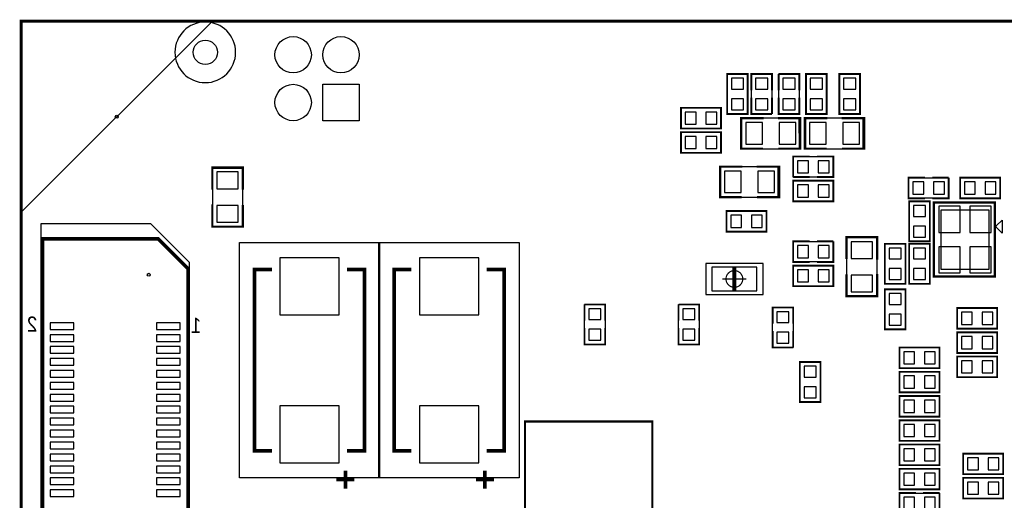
# Model space of a CAD drawing. Extents: x -191 to 3529, y -1630 to 2168.
# Tile 6 of 9: x -2 to 1620, y 1375 to 2168. Entities that reach past the tile are written whole.
import ezdxf
from ezdxf.enums import TextEntityAlignment as Align

# ---------------------------------------------------------------- set-up
doc = ezdxf.new("R2010")
doc.units = 0
for name, color, linetype in [('BG_OUTLINE', 7, 'CONTINUOUS'), ('PG_PLACE_BOUND_BOTTOM', 7, 'CONTINUOUS'), ('PG_SILKSCREEN_BOTTOM', 7, 'CONTINUOUS'), ('PIN_BOTTOM', 7, 'CONTINUOUS')]:
    doc.layers.add(name, color=color, linetype=linetype)

msp = doc.modelspace()

# ---------------------------------------------------------------- linework, layer by layer
at = {"layer": 'BG_OUTLINE', "const_width": 5}
msp.add_lwpolyline([(0, 2165), (0, 0), (3307, 0), (3307, 2165), (0, 2165)], dxfattribs=at)
at = {"layer": 'PG_PLACE_BOUND_BOTTOM'}
msp.add_lwpolyline([(353.3, 2113.7, 1), (253.3, 2113.7, 1)], format="xyb", close=True, dxfattribs=at)
for points in [[(1197, 2012), (1163, 2012), (1163, 2078), (1197, 2078)], [(1203, 2078), (1237, 2078), (1237, 2012), (1203, 2012)], [(1282, 2012), (1248, 2012), (1248, 2078), (1282, 2078)], [(1327, 2012), (1293, 2012), (1293, 2078), (1327, 2078)], [(1348, 2078), (1382, 2078), (1382, 2012), (1348, 2012)], [(1153, 2022), (1153, 1988), (1087, 1988), (1087, 2022)], [(1282.05, 1954.8), (1282, 2005), (1187, 2005), (1186.97, 1954.8)], [(1387.05, 1954.8), (1387, 2005), (1292, 2005), (1291.97, 1954.8)], [(1153, 1982), (1153, 1948), (1087, 1948), (1087, 1982)], [(1338, 1942), (1338, 1908), (1272, 1908), (1272, 1942)], [(365.2, 1922.05), (315, 1922), (315, 1827), (365.2, 1826.97)], [(1247.05, 1874.8), (1247, 1925), (1152, 1925), (1151.97, 1874.8)], [(1272, 1868), (1272, 1902), (1338, 1902), (1338, 1868)], [(1462, 1873), (1462, 1907), (1528, 1907), (1528, 1873)], [(1613, 1907), (1613, 1873), (1547, 1873), (1547, 1907)], [(1463, 1868), (1497, 1868), (1497, 1802), (1463, 1802)], [(1228, 1852), (1228, 1818), (1162, 1818), (1162, 1852)], [(1515.6, 1854.2), (1594.4, 1854.2), (1594.4, 1755.8), (1515.6, 1755.8)], [(277.44, 332.18), (277.44, 1767.14), (213.58, 1831), (32.56, 1831), (32.56, 332.18)], [(1272, 1768), (1272, 1802), (1338, 1802), (1338, 1768)], [(1359.8, 1712.95), (1410, 1713), (1410, 1808), (1359.8, 1808.03)], [(359.45, 1411.95), (359.45, 1800.05), (590.55, 1800.05), (590.55, 1411.95)], [(589.45, 1411.95), (589.45, 1800.05), (820.55, 1800.05), (820.55, 1411.95)], [(1457, 1732), (1423, 1732), (1423, 1798), (1457, 1798)], [(1463, 1798), (1497, 1798), (1497, 1732), (1463, 1732)], [(1222.2, 1714.4), (1222.2, 1765.6), (1127.8, 1765.6), (1127.8, 1714.4)], [(1272, 1728), (1272, 1762), (1338, 1762), (1338, 1728)], [(1423, 1723), (1457, 1723), (1457, 1657), (1423, 1657)], [(962, 1632), (928, 1632), (928, 1698), (962, 1698)], [(1117, 1632), (1083, 1632), (1083, 1698), (1117, 1698)], [(1238, 1693), (1272, 1693), (1272, 1627), (1238, 1627)], [(1608, 1692), (1608, 1658), (1542, 1658), (1542, 1692)], [(1542, 1618), (1542, 1652), (1608, 1652), (1608, 1618)], [(1447, 1593), (1447, 1627), (1513, 1627), (1513, 1593)], [(1608, 1612), (1608, 1578), (1542, 1578), (1542, 1612)], [(1317, 1537), (1283, 1537), (1283, 1603), (1317, 1603)], [(1513, 1587), (1513, 1553), (1447, 1553), (1447, 1587)], [(1447, 1513), (1447, 1547), (1513, 1547), (1513, 1513)], [(1447, 1473), (1447, 1507), (1513, 1507), (1513, 1473)], [(1447, 1433), (1447, 1467), (1513, 1467), (1513, 1433)], [(1552, 1418), (1552, 1452), (1618, 1452), (1618, 1418)], [(1447, 1393), (1447, 1427), (1513, 1427), (1513, 1393)], [(1552, 1378), (1552, 1412), (1618, 1412), (1618, 1378)], [(1447, 1353), (1447, 1387), (1513, 1387), (1513, 1353)]]:
    msp.add_lwpolyline(points, close=True, dxfattribs=at)
at = {"layer": 'PG_PLACE_BOUND_BOTTOM', "const_width": 2}
msp.add_lwpolyline([(1188.8, 1740, 1), (1161.2, 1740, 1), (1188.8, 1740)], format="xyb", dxfattribs=at)
for points in [[(1175, 1720.3), (1175, 1759.7)], [(1194.7, 1740), (1155.3, 1740)]]:
    msp.add_lwpolyline(points, dxfattribs=at)
at = {"layer": 'PG_SILKSCREEN_BOTTOM'}
for points in [[(0, 2165), (0, 1850), (315, 2165)], [(1606.2, 1827.4), (1616, 1837.2), (1616, 1815.6), (1606.2, 1825.4)]]:
    msp.add_lwpolyline(points, close=True, dxfattribs=at)
for points, const_width in [([(1163, 2078), (1163, 2012), (1197, 2012), (1197, 2078), (1163, 2078)], 3), ([(1237, 2051), (1237, 2078), (1203, 2078), (1203, 2051)], 3), ([(1248, 2078), (1248, 2051)], 3), ([(1282, 2051), (1282, 2078), (1248, 2078)], 3), ([(1293, 2078), (1293, 2012), (1327, 2012), (1327, 2078), (1293, 2078)], 3), ([(1382, 2012), (1382, 2078), (1348, 2078), (1348, 2012), (1382, 2012)], 3), ([(1203, 2039), (1203, 2012), (1237, 2012)], 3), ([(1237, 2012), (1237, 2039)], 3), ([(1248, 2039), (1248, 2012), (1282, 2012), (1282, 2039)], 3), ([(1087, 1988), (1153, 1988), (1153, 2022), (1087, 2022), (1087, 1988)], 3), ([(1223, 2005.2), (1186.17, 2005.2), (1186.17, 1954.8), (1222, 1954.8)], 3.5), ([(1247.4, 1954.8), (1283.83, 1954.8), (1283.83, 2005.2), (1247, 2005.2)], 3.5), ([(1328, 2005.2), (1291.17, 2005.2), (1291.17, 1954.8), (1327, 1954.8)], 3.5), ([(1352.4, 1954.8), (1388.83, 1954.8), (1388.83, 2005.2), (1352, 2005.2)], 3.5), ([(1087, 1948), (1153, 1948), (1153, 1982), (1087, 1982), (1087, 1948)], 3), ([(1299, 1942), (1272, 1942), (1272, 1908)], 3), ([(1311, 1908), (1338, 1908), (1338, 1942), (1311, 1942)], 3), ([(365.2, 1887.4), (365.2, 1923.83), (314.8, 1923.83), (314.8, 1887)], 3.5), ([(1188, 1925.2), (1151.17, 1925.2), (1151.17, 1874.8), (1187, 1874.8)], 3.5), ([(1212.4, 1874.8), (1248.83, 1874.8), (1248.83, 1925.2), (1212, 1925.2)], 3.5), ([(1272, 1908), (1299, 1908)], 3), ([(1338, 1902), (1272, 1902), (1272, 1868), (1338, 1868), (1338, 1902)], 3), ([(1489, 1907), (1462, 1907), (1462, 1873), (1489, 1873)], 3), ([(1528, 1907), (1501, 1907)], 3), ([(1501, 1873), (1528, 1873), (1528, 1907)], 3), ([(1547, 1873), (1613, 1873), (1613, 1907), (1547, 1907), (1547, 1873)], 3), ([(1497, 1802), (1497, 1868), (1463, 1868), (1463, 1802), (1497, 1802)], 3), ([(1503.8, 1866), (1503.8, 1744), (1604.2, 1744), (1604.2, 1866), (1503.8, 1866)], 3.9), ([(314.8, 1863), (314.8, 1826.17), (365.2, 1826.17), (365.2, 1862)], 3.5), ([(1162, 1818), (1228, 1818), (1228, 1852), (1162, 1852), (1162, 1818)], 3), ([(34.9, 357.18), (34.9, 1806), (225.89, 1806), (275.1, 1756.79), (275.1, 357.18), (34.9, 357.18)], 6), ([(1299, 1802), (1272, 1802), (1272, 1768), (1299, 1768)], 3), ([(1338, 1802), (1311, 1802)], 3), ([(1311, 1768), (1338, 1768), (1338, 1802)], 3), ([(1410.2, 1772), (1410.2, 1808.83), (1359.8, 1808.83), (1359.8, 1773)], 3.5), ([(1423, 1798), (1423, 1732), (1457, 1732), (1457, 1798), (1423, 1798)], 3), ([(1497, 1732), (1497, 1798), (1463, 1798), (1463, 1732), (1497, 1732)], 3), ([(413, 1456.39), (384.45, 1456.39), (384.45, 1755.61), (413, 1755.61)], 6), ([(537, 1755.61), (565.55, 1755.61), (565.55, 1456.39), (537, 1456.39)], 6), ([(643, 1456.39), (614.45, 1456.39), (614.45, 1755.61), (643, 1755.61)], 6), ([(767, 1755.61), (795.55, 1755.61), (795.55, 1456.39), (767, 1456.39)], 6), ([(1338, 1762), (1272, 1762), (1272, 1728), (1338, 1728), (1338, 1762)], 3), ([(1359.8, 1747.6), (1359.8, 1711.17), (1410.2, 1711.17), (1410.2, 1748)], 3.5), ([(1457, 1657), (1457, 1723), (1423, 1723), (1423, 1657), (1457, 1657)], 3), ([(928, 1698), (928, 1671)], 3), ([(962, 1671), (962, 1698), (928, 1698)], 3), ([(1083, 1698), (1083, 1671)], 3), ([(1117, 1671), (1117, 1698), (1083, 1698)], 3), ([(1272, 1666), (1272, 1693), (1238, 1693), (1238, 1666)], 3), ([(1542, 1658), (1608, 1658), (1608, 1692), (1542, 1692), (1542, 1658)], 3), ([(928, 1659), (928, 1632), (962, 1632), (962, 1659)], 3), ([(1083, 1659), (1083, 1632), (1117, 1632), (1117, 1659)], 3), ([(1238, 1654), (1238, 1627), (1272, 1627)], 3), ([(1272, 1627), (1272, 1654)], 3), ([(1608, 1652), (1542, 1652), (1542, 1618), (1608, 1618), (1608, 1652)], 3), ([(1513, 1627), (1447, 1627), (1447, 1593), (1513, 1593), (1513, 1627)], 3), ([(1542, 1578), (1608, 1578), (1608, 1612), (1542, 1612), (1542, 1578)], 3), ([(1283, 1603), (1283, 1537), (1317, 1537), (1317, 1603), (1283, 1603)], 3), ([(1447, 1553), (1513, 1553), (1513, 1587), (1447, 1587), (1447, 1553)], 3), ([(1513, 1547), (1447, 1547), (1447, 1513), (1513, 1513), (1513, 1547)], 3), ([(830, 1495), (830, 1350), (925, 1350), (945, 1320), (1035, 1320), (1035, 1125), (1135, 1125), (1165, 1105), (1275, 1105), (1275, 1250), (1150, 1250), (1150, 1345), (1040, 1350), (1040, 1505), (830, 1505), (830, 1495)], 3.5), ([(1513, 1507), (1447, 1507), (1447, 1473), (1513, 1473), (1513, 1507)], 3), ([(1513, 1467), (1447, 1467), (1447, 1433), (1513, 1433), (1513, 1467)], 3), ([(1618, 1452), (1552, 1452), (1552, 1418), (1618, 1418), (1618, 1452)], 3), ([(1513, 1427), (1447, 1427), (1447, 1393), (1513, 1393), (1513, 1427)], 3), ([(548.82, 1409.15), (519.29, 1409.15)], 6), ([(534.06, 1394.39), (534.06, 1423.91)], 6), ([(778.82, 1409.15), (749.29, 1409.15)], 6), ([(764.06, 1394.39), (764.06, 1423.91)], 6), ([(1618, 1412), (1552, 1412), (1552, 1378), (1618, 1378), (1618, 1412)], 3), ([(1474, 1387), (1447, 1387), (1447, 1353), (1474, 1353)], 3), ([(1513, 1387), (1486, 1387)], 3), ([(1486, 1353), (1513, 1353), (1513, 1387)], 3)]:
    msp.add_lwpolyline(points, dxfattribs=dict(at, const_width=const_width))
at = {"layer": 'PIN_BOTTOM'}
for points in [[(556.8, 2000.9), (496.8, 2000.9), (496.8, 2060.9), (556.8, 2060.9)], [(1170, 2053), (1190, 2053), (1190, 2071), (1170, 2071)], [(1230, 2071), (1210, 2071), (1210, 2053), (1230, 2053)], [(1255, 2053), (1275, 2053), (1275, 2071), (1255, 2071)], [(1300, 2053), (1320, 2053), (1320, 2071), (1300, 2071)], [(1375, 2071), (1355, 2071), (1355, 2053), (1375, 2053)], [(1170, 2019), (1190, 2019), (1190, 2037), (1170, 2037)], [(1230, 2037), (1210, 2037), (1210, 2019), (1230, 2019)], [(1255, 2019), (1275, 2019), (1275, 2037), (1255, 2037)], [(1300, 2019), (1320, 2019), (1320, 2037), (1300, 2037)], [(1375, 2037), (1355, 2037), (1355, 2019), (1375, 2019)], [(1112, 1995), (1112, 2015), (1094, 2015), (1094, 1995)], [(1146, 1995), (1146, 2015), (1128, 2015), (1128, 1995)], [(1221.24, 1962.3), (1221.24, 1997.7), (1193.64, 1997.7), (1193.64, 1962.3)], [(1276.36, 1962.3), (1276.36, 1997.7), (1248.76, 1997.7), (1248.76, 1962.3)], [(1326.24, 1962.3), (1326.24, 1997.7), (1298.64, 1997.7), (1298.64, 1962.3)], [(1381.36, 1962.3), (1381.36, 1997.7), (1353.76, 1997.7), (1353.76, 1962.3)], [(1112, 1955), (1112, 1975), (1094, 1975), (1094, 1955)], [(1146, 1955), (1146, 1975), (1128, 1975), (1128, 1955)], [(1297, 1915), (1297, 1935), (1279, 1935), (1279, 1915)], [(1331, 1915), (1331, 1935), (1313, 1935), (1313, 1915)], [(357.7, 1916.36), (322.3, 1916.36), (322.3, 1888.76), (357.7, 1888.76)], [(1186.24, 1882.3), (1186.24, 1917.7), (1158.64, 1917.7), (1158.64, 1882.3)], [(1241.36, 1882.3), (1241.36, 1917.7), (1213.76, 1917.7), (1213.76, 1882.3)], [(1469, 1900), (1469, 1880), (1487, 1880), (1487, 1900)], [(1503, 1900), (1503, 1880), (1521, 1880), (1521, 1900)], [(1572, 1880), (1572, 1900), (1554, 1900), (1554, 1880)], [(1606, 1880), (1606, 1900), (1588, 1900), (1588, 1880)], [(1279, 1895), (1279, 1875), (1297, 1875), (1297, 1895)], [(1313, 1895), (1313, 1875), (1331, 1875), (1331, 1895)], [(357.7, 1861.24), (322.3, 1861.24), (322.3, 1833.64), (357.7, 1833.64)], [(1490, 1861), (1470, 1861), (1470, 1843), (1490, 1843)], [(1547.1, 1816.85), (1547.1, 1860.15), (1511.7, 1860.15), (1511.7, 1816.85)], [(1598.3, 1816.85), (1598.3, 1860.15), (1562.9, 1860.15), (1562.9, 1816.85)], [(1187, 1825), (1187, 1845), (1169, 1845), (1169, 1825)], [(1221, 1825), (1221, 1845), (1203, 1845), (1203, 1825)], [(1490, 1827), (1470, 1827), (1470, 1809), (1490, 1809)], [(1367.3, 1773.76), (1402.7, 1773.76), (1402.7, 1801.36), (1367.3, 1801.36)], [(1279, 1795), (1279, 1775), (1297, 1775), (1297, 1795)], [(1313, 1795), (1313, 1775), (1331, 1775), (1331, 1795)], [(1430, 1773), (1450, 1773), (1450, 1791), (1430, 1791)], [(1490, 1791), (1470, 1791), (1470, 1773), (1490, 1773)], [(1547.1, 1749.85), (1547.1, 1793.15), (1511.7, 1793.15), (1511.7, 1749.85)], [(1598.3, 1749.85), (1598.3, 1793.15), (1562.9, 1793.15), (1562.9, 1749.85)], [(426, 1681.05), (524, 1681.05), (524, 1775.05), (426, 1775.05)], [(656, 1681.05), (754, 1681.05), (754, 1775.05), (656, 1775.05)], [(1138, 1720.3), (1177.4, 1720.3), (1177.4, 1759.7), (1138, 1759.7)], [(1172.6, 1720.3), (1212, 1720.3), (1212, 1759.7), (1172.6, 1759.7)], [(1279, 1755), (1279, 1735), (1297, 1735), (1297, 1755)], [(1313, 1755), (1313, 1735), (1331, 1735), (1331, 1755)], [(1430, 1739), (1450, 1739), (1450, 1757), (1430, 1757)], [(1490, 1757), (1470, 1757), (1470, 1739), (1490, 1739)], [(1367.3, 1718.64), (1402.7, 1718.64), (1402.7, 1746.24), (1367.3, 1746.24)], [(1450, 1716), (1430, 1716), (1430, 1698), (1450, 1698)], [(935, 1673), (955, 1673), (955, 1691), (935, 1691)], [(1090, 1673), (1110, 1673), (1110, 1691), (1090, 1691)], [(1265, 1686), (1245, 1686), (1245, 1668), (1265, 1668)], [(1450, 1682), (1430, 1682), (1430, 1664), (1450, 1664)], [(1567, 1665), (1567, 1685), (1549, 1685), (1549, 1665)], [(1601, 1665), (1601, 1685), (1583, 1685), (1583, 1665)], [(47.9, 1656.8), (86.9, 1656.8), (86.9, 1667.8), (47.9, 1667.8)], [(223.1, 1656.8), (262.1, 1656.8), (262.1, 1667.8), (223.1, 1667.8)], [(935, 1639), (955, 1639), (955, 1657), (935, 1657)], [(1090, 1639), (1110, 1639), (1110, 1657), (1090, 1657)], [(47.9, 1637.11), (86.9, 1637.11), (86.9, 1648.11), (47.9, 1648.11)], [(223.1, 1637.11), (262.1, 1637.11), (262.1, 1648.11), (223.1, 1648.11)], [(1265, 1652), (1245, 1652), (1245, 1634), (1265, 1634)], [(1549, 1645), (1549, 1625), (1567, 1625), (1567, 1645)], [(1583, 1645), (1583, 1625), (1601, 1625), (1601, 1645)], [(47.9, 1617.43), (86.9, 1617.43), (86.9, 1628.43), (47.9, 1628.43)], [(223.1, 1617.43), (262.1, 1617.43), (262.1, 1628.43), (223.1, 1628.43)], [(47.9, 1597.74), (86.9, 1597.74), (86.9, 1608.74), (47.9, 1608.74)], [(223.1, 1597.74), (262.1, 1597.74), (262.1, 1608.74), (223.1, 1608.74)], [(1454, 1620), (1454, 1600), (1472, 1600), (1472, 1620)], [(1488, 1620), (1488, 1600), (1506, 1600), (1506, 1620)], [(1290, 1578), (1310, 1578), (1310, 1596), (1290, 1596)], [(1567, 1585), (1567, 1605), (1549, 1605), (1549, 1585)], [(1601, 1585), (1601, 1605), (1583, 1605), (1583, 1585)], [(47.9, 1578.06), (86.9, 1578.06), (86.9, 1589.06), (47.9, 1589.06)], [(223.1, 1578.06), (262.1, 1578.06), (262.1, 1589.06), (223.1, 1589.06)], [(1472, 1560), (1472, 1580), (1454, 1580), (1454, 1560)], [(1506, 1560), (1506, 1580), (1488, 1580), (1488, 1560)], [(47.9, 1558.37), (86.9, 1558.37), (86.9, 1569.37), (47.9, 1569.37)], [(223.1, 1558.37), (262.1, 1558.37), (262.1, 1569.37), (223.1, 1569.37)], [(1290, 1544), (1310, 1544), (1310, 1562), (1290, 1562)], [(47.9, 1538.69), (86.9, 1538.69), (86.9, 1549.69), (47.9, 1549.69)], [(223.1, 1538.69), (262.1, 1538.69), (262.1, 1549.69), (223.1, 1549.69)], [(47.9, 1519), (86.9, 1519), (86.9, 1530), (47.9, 1530)], [(223.1, 1519), (262.1, 1519), (262.1, 1530), (223.1, 1530)], [(426, 1436.95), (524, 1436.95), (524, 1530.95), (426, 1530.95)], [(656, 1436.95), (754, 1436.95), (754, 1530.95), (656, 1530.95)], [(1454, 1540), (1454, 1520), (1472, 1520), (1472, 1540)], [(1488, 1540), (1488, 1520), (1506, 1520), (1506, 1540)], [(47.9, 1499.32), (86.9, 1499.32), (86.9, 1510.32), (47.9, 1510.32)], [(223.1, 1499.32), (262.1, 1499.32), (262.1, 1510.32), (223.1, 1510.32)], [(1454, 1500), (1454, 1480), (1472, 1480), (1472, 1500)], [(1488, 1500), (1488, 1480), (1506, 1480), (1506, 1500)], [(47.9, 1479.63), (86.9, 1479.63), (86.9, 1490.63), (47.9, 1490.63)], [(223.1, 1479.63), (262.1, 1479.63), (262.1, 1490.63), (223.1, 1490.63)], [(47.9, 1459.95), (86.9, 1459.95), (86.9, 1470.95), (47.9, 1470.95)], [(223.1, 1459.95), (262.1, 1459.95), (262.1, 1470.95), (223.1, 1470.95)], [(47.9, 1440.26), (86.9, 1440.26), (86.9, 1451.26), (47.9, 1451.26)], [(223.1, 1440.26), (262.1, 1440.26), (262.1, 1451.26), (223.1, 1451.26)], [(1454, 1460), (1454, 1440), (1472, 1440), (1472, 1460)], [(1488, 1460), (1488, 1440), (1506, 1440), (1506, 1460)], [(1559, 1445), (1559, 1425), (1577, 1425), (1577, 1445)], [(1593, 1445), (1593, 1425), (1611, 1425), (1611, 1445)], [(47.9, 1420.58), (86.9, 1420.58), (86.9, 1431.58), (47.9, 1431.58)], [(223.1, 1420.58), (262.1, 1420.58), (262.1, 1431.58), (223.1, 1431.58)], [(47.9, 1400.89), (86.9, 1400.89), (86.9, 1411.89), (47.9, 1411.89)], [(223.1, 1400.89), (262.1, 1400.89), (262.1, 1411.89), (223.1, 1411.89)], [(1454, 1420), (1454, 1400), (1472, 1400), (1472, 1420)], [(1488, 1420), (1488, 1400), (1506, 1400), (1506, 1420)], [(1559, 1405), (1559, 1385), (1577, 1385), (1577, 1405)], [(1593, 1405), (1593, 1385), (1611, 1385), (1611, 1405)], [(47.9, 1381.21), (86.9, 1381.21), (86.9, 1392.21), (47.9, 1392.21)], [(223.1, 1381.21), (262.1, 1381.21), (262.1, 1392.21), (223.1, 1392.21)], [(1454, 1380), (1454, 1360), (1472, 1360), (1472, 1380)], [(1488, 1380), (1488, 1360), (1506, 1360), (1506, 1380)]]:
    msp.add_lwpolyline(points, close=True, dxfattribs=at)
for centre, radius in [((303.3, 2113.7), 20), ((448.06, 2109.64), 30), ((526.8, 2109.64), 30), ((448.06, 2030.9), 30), ((157.48, 2007.52), 2.5), ((210.12, 1746.94), 2.5)]:
    msp.add_circle(centre, radius, dxfattribs=at)

# ---------------------------------------------------------------- texts
at = {"layer": 'PG_SILKSCREEN_BOTTOM', "text_generation_flag": 2, "width": 0.92}
for s, p in [('2', (18, 1653)), ('1', (288, 1651))]:
    msp.add_text(s, height=25, dxfattribs=at).set_placement(p, align=Align.CENTER)

doc.saveas('drawing.dxf')
